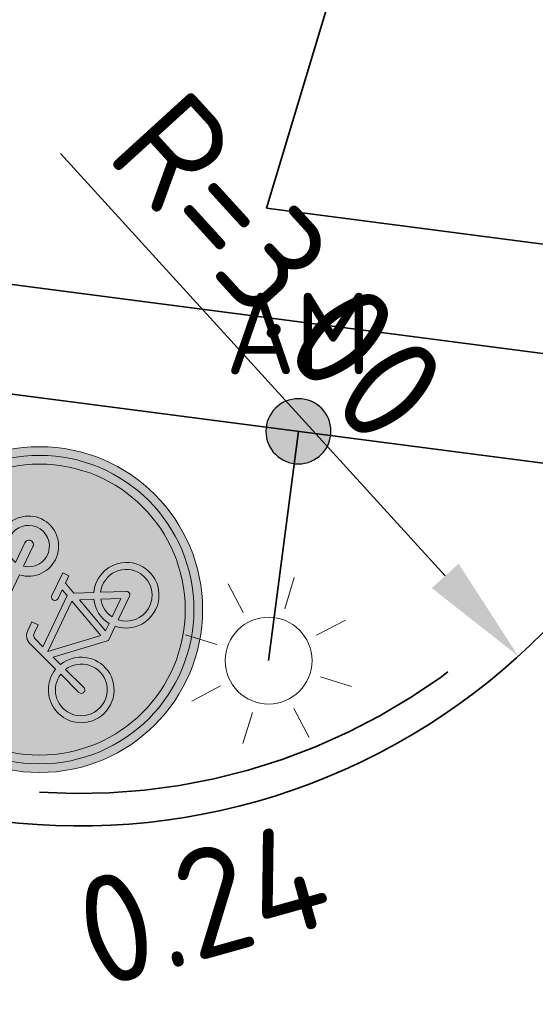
# Model space of a CAD drawing. Header units: metres. Extents: x 109063 to 109671, y 521086 to 521391.
# Tile 59 of 85: x 109315.54 to 109317.92, y 521256.46 to 521261. Entities that reach past the tile are written whole.
import ezdxf
from ezdxf.enums import TextEntityAlignment as Align
from ezdxf.lldxf.tags import DXFTag

# ---------------------------------------------------------------- set-up
doc = ezdxf.new("R2010")
doc.units = ezdxf.units.M
doc.header["$PDMODE"] = 2
doc.linetypes.add('VH-TROTTOIRBAND-SO', pattern=[15, 5, -2, 2, -2, 2, -2])
for name, color, linetype, lineweight in [('N-WE-GR-BEPLANTING_NATUUR_BOS-A-200', 92, 'Continuous', 18), ('N-WE-KL-ET_LS_OV_LICHTMAST-S', 190, 'Continuous', 25), ('N-WE-OV-HULPSTUK_MOF-S-200', 190, 'Continuous', 25), ('N-WE-OV-KABEL_GROEP2-G', 20, 'OV-KABEL-SO', 35), ('N-WE-OV-KABEL_GROEP3-G', 130, 'OV-KABEL-SO', 35), ('N-WE-OV-KABEL_GROEP4-G', 210, 'OV-KABEL-SO', 35), ('N-WE-VH-KANTOPSLUITING_TROTTOIRBAND_130X150-G', 210, 'VH-TROTTOIRBAND-SO', 35), ('N-WE-VH-KANTVERHARDING_WEG-G', 4, 'Continuous', 35), ('N-WE-VW-VERKEERSTEKEN-S-200', 7, 'Continuous', 25), ('X-XX-AL-M', 7, 'Continuous', 18), ('X-XX-AL-T25', 7, 'Continuous', 25)]:
    doc.layers.add(name, color=color, linetype=linetype, lineweight=lineweight)
doc.layers.add('N-WE-OV-KABEL_AANSLUITKABEL-G', color=3, linetype='OV-KABEL-SO', lineweight=35, true_color=0x00ff00)
doc.layers.get('0').freeze()
doc.styles.add('NLCS-ISO', font='NLCS-ISO.ttf')
doc.styles.add('NLCS-ISO-M200-T25', font='NLCS-ISO.ttf', dxfattribs={"height": 0.5})
doc.styles.get("Standard").update_dxf_attribs({"font": 'isocpeur.ttf'})
tags = doc.linetypes.add('OV-KABEL-SO', pattern='A,4,-1,[103,NLCS.SHX,S=0.75,R=0,X=0,Y=0],-1,4,-1.5,["0V",Standard,S=1,R=0,X=0,Y=-0.5],-3', length=14.5).pattern_tags.tags
tags[18] = DXFTag(74, 10)
doc.dimstyles.new('NLCS-M200-T25-PIJL_L2_H2', dxfattribs={"dimscale": 0.2, "dimtxt": 2.5, "dimasz": 2.5, "dimexe": 2, "dimexo": 2, "dimgap": 0.7, "dimtad": 1, "dimzin": 0, "dimdsep": 46, "dimtxsty": 'NLCS-ISO-M200-T25', "dimcen": 0, "dimdle": 2, "dimclrd": 256, "dimclre": 256, "dimclrt": 256, "dimazin": 0, "dimtfac": 1, "dimtdec": 3, "dimtofl": 0, "dimtmove": 0, "dimatfit": 3, "dimfxl": 2, "dimfxlon": 1, "dimtfillclr": 256, "dimtolj": 1, "dimtzin": 0, "dimlwd": -1, "dimlwe": -1, "dimarcsym": 0})

# ---------------------------------------------------------------- blocks, each defined once
blk = doc.blocks.new('SKL-ET_OV_LICHTMAST-SO')
at = {"color": 0, "linetype": 'ByBlock', "lineweight": 18}
for points in [[(0, 2), (0, 1.25)], [(-1.41421356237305, 1.414213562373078), (-0.8838834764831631, 0.8838834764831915)], [(0.88388347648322, 0.8838834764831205), (1.414213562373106, 1.414213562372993)], [(-1.25, 0), (-2, 0)], [(2, 0), (1.25, 0)], [(-1.414213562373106, -1.414213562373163), (-0.8838834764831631, -0.88388347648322)], [(0.8838834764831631, -0.8838834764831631), (1.414213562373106, -1.414213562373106)], [(0, -1.25), (0, -2)]]:
    blk.add_lwpolyline(points, dxfattribs=at)
blk.add_circle((0, 0), 1, dxfattribs=at)
blk = doc.blocks.new('*D235')
at = {"layer": 'Defpoints', "color": 0, "transparency": 16777216}
for p in [(109315.8177633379, 521260.2858027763), (109317.8377522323, 521258.06777553)]:
    blk.add_point(p, dxfattribs=at)
at = {"layer": 'X-XX-AL-M', "transparency": 16777216}
blk.add_line((109315.7302304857, 521260.3819172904), (109317.5010874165, 521258.4374467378), dxfattribs=at)
blk.add_solid([(109317.5626992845, 521258.4935575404), (109317.4394755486, 521258.3813359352), (109317.8377522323, 521258.06777553)], dxfattribs=at)
at = {"layer": 'X-XX-AL-M', "transparency": 16777216, "insert": (109316.7356700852, 521259.8571161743), "char_height": 0.5, "attachment_point": 5, "rotation": 312.32457045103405, "style": 'NLCS-ISO-M200-T25'}
blk.add_mtext('\\A1;R=3.00', dxfattribs=at)
blk = doc.blocks.new('N-SVW-VERKEERSTEKEN_BORD_G12A-SO')
at = {"true_color": 0x007dc8}
h = blk.add_hatch(color=152, dxfattribs=at)
h.dxf.hatch_style = 1
h.paths.add_polyline_path([(3.356918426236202, 1.154815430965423), (3.546040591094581, 1.219875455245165, 0.5778775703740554), (-2.833352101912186, 2.456545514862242), (-2.682239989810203, 2.325529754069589, -0.5778775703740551)])
at = {"true_color": 0xffffff}
h = blk.add_hatch(color=7, dxfattribs=at)
h.dxf.hatch_style = 1
h.paths.add_polyline_path([(-2.682239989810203, 2.325529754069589), (-2.531127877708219, 2.194513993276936, -0.5778775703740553), (3.167796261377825, 1.089755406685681), (3.356918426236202, 1.154815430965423, 0.5778775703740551)])
at = {"true_color": 0x007dc8}
h = blk.add_hatch(color=152, dxfattribs=at)
h.dxf.hatch_style = 1
h.paths.add_polyline_path([(-3.35, 0, 1), (3.35, 0, 1)])
h.paths.add_polyline_path([(-0.05489022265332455, 1.663209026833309), (-0.2368011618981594, 1.958814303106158, 0.2553060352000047), (-0.3137206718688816, 2.000828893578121), (-0.7132546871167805, 2.000828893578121), (-0.6119572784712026, 2.237174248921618, -0.3183027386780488), (-0.4769093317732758, 2.332838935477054), (-0.2574392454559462, 2.332838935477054), (-0.2574392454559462, 2.546676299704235), (-0.5331907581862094, 2.546676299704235, 0.3213273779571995), (-0.7639033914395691, 2.411628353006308), (-1.157804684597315, 1.528161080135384), (-1.287219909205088, 1.550646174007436), (-1.287219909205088, 1.719490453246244, 0.1068023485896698), (-1.664245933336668, 1.651943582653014), (-1.591112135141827, 1.494364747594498, 0.6710616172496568), (-1.655304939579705, 0.2490095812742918, 0.9483494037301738), (-0.9608425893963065, 1.449348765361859), (-0.8201619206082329, 1.775726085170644), (-0.2524832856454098, 0.8483395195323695, 0.2610761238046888), (-0.09990620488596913, 0.7628435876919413), (0.5247306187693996, 0.7628435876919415, 0.9315490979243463), (1.903419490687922, 0.8585082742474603, 0.9228273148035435), (0.5303633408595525, 0.9710711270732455), (0.00124606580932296, 0.9710710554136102, -0.2552017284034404), (-0.12239129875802, 1.038572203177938), (-0.2236887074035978, 1.196151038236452), (-0.04952293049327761, 1.572598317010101, 0.2513456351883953)], flags=16)
h.paths.add_polyline_path([(-1.234402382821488, 1.333895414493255), (-1.443895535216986, 0.8789584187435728, 1), (-1.254757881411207, 0.7918627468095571), (-1.045264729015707, 1.246799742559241, -0.8633696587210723), (-1.520287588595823, 0.4252713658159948, -0.929508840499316)], flags=0)
h.paths.add_polyline_path([(0.5190978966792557, 2.000828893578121), (1.717722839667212, 2.000828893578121), (1.717722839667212, 1.719490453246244), (1.16621981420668, 1.719490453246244, 0.1366086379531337), (0.7054305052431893, 1.559138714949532, -0.4856487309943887), (0.5866447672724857, 1.584396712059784), (0.4433471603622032, 1.890461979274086, -0.5265277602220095)], flags=16)
h.paths.add_polyline_path([(-0.5556418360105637, 0.04230770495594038), (-0.3305959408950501, 0.04254207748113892), (-0.3305959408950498, -0.1149909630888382), (-0.5275580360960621, -0.1149909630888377, 0.3458606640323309), (-0.6513101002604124, -0.1901433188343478), (-0.7413954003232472, -0.4301486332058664), (0.564113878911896, -0.4301486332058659), (0.6372934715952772, -0.2725697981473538), (0.4122135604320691, -0.2725697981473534, -1), (0.4122135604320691, -0.1149909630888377), (0.9917886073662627, -0.1149909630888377), (0.9917886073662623, -0.2725697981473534), (0.8060919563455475, -0.2725697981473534), (0.6823094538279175, -0.5482984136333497), (0.8904911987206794, -0.9534422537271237, -0.3180092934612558), (1.737378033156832, -1.177270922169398, -0.4761740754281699), (1.514794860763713, -2.321085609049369, -0.5293484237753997), (0.4009481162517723, -1.735657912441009), (0.04077446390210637, -1.735657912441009), (-0.8539353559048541, -0.7452605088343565), (-0.9327247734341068, -0.975973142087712, -0.427470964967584), (-0.5950982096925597, -2.017348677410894, -0.4733002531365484), (-1.738981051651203, -2.240034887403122, -0.7942654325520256), (-1.079015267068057, -0.9196917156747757), (-0.8089193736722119, -0.148787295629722, -0.3343475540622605)], flags=16)
h.paths.add_polyline_path([(1.689078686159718, 0.8832194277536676, -0.929508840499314), (0.7441778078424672, 0.7628435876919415), (1.245032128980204, 0.7628435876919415, 1), (1.245032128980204, 0.9710711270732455), (0.7441778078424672, 0.9710711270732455, -0.8633696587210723)], flags=0)
h.paths.add_polyline_path([(-0.7864113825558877, -0.5820489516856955), (0.4909800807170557, -0.5820489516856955), (0.06330535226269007, -1.527430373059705)], flags=0)
h.paths.add_polyline_path([(-1.135296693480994, -1.07727055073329), (-1.332258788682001, -1.634360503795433, 1.053204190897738), (-1.180312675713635, -1.679376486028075), (-0.988983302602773, -1.12791925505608, -0.5422541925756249), (-0.8795759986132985, -2.11751120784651, -0.6326380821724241), (-1.855575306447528, -1.6568455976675, -0.4799026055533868)], flags=0)
h.paths.add_polyline_path([(0.5979102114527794, -0.7283623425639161), (0.7498105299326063, -1.020989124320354, 0.2341669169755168), (0.4009481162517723, -1.578079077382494), (0.2096187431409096, -1.578079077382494)], flags=0)
h.paths.add_polyline_path([(0.8229901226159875, -1.167302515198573), (1.036804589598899, -1.578079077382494), (0.564113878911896, -1.578079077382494, -0.2160576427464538)], flags=0)
h.paths.add_polyline_path([(0.9636707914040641, -1.094122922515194, -0.5642606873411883), (1.744430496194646, -1.74783627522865, -0.3964878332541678), (1.099204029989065, -2.250804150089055, -0.3501344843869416), (0.564113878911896, -1.735657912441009), (1.166219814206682, -1.735657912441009, 0.5661508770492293), (1.233766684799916, -1.623095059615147)], flags=0)
at = {"true_color": 0xffffff}
h = blk.add_hatch(color=7, dxfattribs=at)
h.dxf.hatch_style = 1
h.paths.add_polyline_path([(-0.05489022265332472, 1.663209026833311), (-0.2368011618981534, 1.958814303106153, 0.2553060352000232), (-0.3137206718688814, 2.000828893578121), (-0.713254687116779, 2.00082889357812), (-0.6119572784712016, 2.237174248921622, -0.3183027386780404), (-0.4769093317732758, 2.332838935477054), (-0.257439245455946, 2.332838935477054), (-0.257439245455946, 2.546676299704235), (-0.5331907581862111, 2.546676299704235, 0.3213273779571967), (-0.7639033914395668, 2.411628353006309), (-1.157804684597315, 1.528161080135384), (-1.287219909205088, 1.550646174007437), (-1.287219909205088, 1.719490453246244, 0.1068023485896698), (-1.664245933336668, 1.651943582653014), (-1.591112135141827, 1.494364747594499, 0.671061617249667), (-1.65530493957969, 0.2490095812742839, 0.9483494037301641), (-0.9608425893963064, 1.449348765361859), (-0.8201619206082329, 1.775726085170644), (-0.2518065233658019, 0.8472428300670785, 0.2591533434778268), (-0.09990620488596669, 0.7628435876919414), (0.5247306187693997, 0.7628435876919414, 0.9315490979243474), (1.903419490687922, 0.8585082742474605, 0.9228273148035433), (0.5303633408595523, 0.9710711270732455), (0.001391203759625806, 0.9710711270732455, -0.2554646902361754), (-0.1223912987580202, 1.038572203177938), (-0.2236887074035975, 1.196151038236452), (-0.04925750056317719, 1.573177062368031, 0.2495832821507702)])
h.paths.add_polyline_path([(-1.520287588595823, 0.425271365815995, -0.9295088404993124), (-1.234402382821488, 1.333895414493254), (-1.443895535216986, 0.8789584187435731, 1), (-1.254757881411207, 0.7918627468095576), (-1.045264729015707, 1.246799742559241, -0.8633696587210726)], flags=16)
h.paths.add_polyline_path([(1.689078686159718, 0.8832194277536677, -0.9295088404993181), (0.744177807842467, 0.7628435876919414), (1.245032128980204, 0.7628435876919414, 1), (1.245032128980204, 0.9710711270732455), (0.744177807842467, 0.9710711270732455, -0.8633696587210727)], flags=16)
at = {"true_color": 0x007dc8}
h = blk.add_hatch(color=152, dxfattribs=at)
h.dxf.hatch_style = 1
h.paths.add_polyline_path([(-2.682239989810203, 2.325529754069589), (-2.833352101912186, 2.456545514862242, 0.1804943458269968), (-3.75, 0, 0.4142135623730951), (0, -3.75), (0, -3.55, -0.4142135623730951), (-3.55, 0, -0.1804943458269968)])
at = {"true_color": 0xffffff}
h = blk.add_hatch(color=7, dxfattribs=at)
h.dxf.hatch_style = 1
h.paths.add_polyline_path([(-3.35, 0, -0.1804943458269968), (-2.531127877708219, 2.194513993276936), (-2.682239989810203, 2.325529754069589, 0.1804943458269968), (-3.55, 0, 0.4142135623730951), (0, -3.55), (0, -3.35, -0.4142135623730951)])
h = blk.add_hatch(color=7, dxfattribs=at)
h.dxf.hatch_style = 1
h.paths.add_polyline_path([(1.166219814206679, 1.719490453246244), (1.717722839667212, 1.719490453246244), (1.717722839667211, 2.000828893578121), (0.5190978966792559, 2.000828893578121, 0.5721557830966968), (0.4481691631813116, 1.880162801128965), (0.5866447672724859, 1.584396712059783, 0.4363209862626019), (0.6951614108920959, 1.551910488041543, -0.1401265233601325)])
at = {"true_color": 0x007dc8}
h = blk.add_hatch(color=152, dxfattribs=at)
h.dxf.hatch_style = 1
h.paths.add_polyline_path([(-1.045264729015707, 1.246799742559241), (-1.254757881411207, 0.7918627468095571, -1), (-1.443895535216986, 0.8789584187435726), (-1.234402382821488, 1.333895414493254, 0.9295088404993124), (-1.520287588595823, 0.425271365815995, 0.8633696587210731)])
h = blk.add_hatch(color=152, dxfattribs=at)
h.dxf.hatch_style = 1
h.paths.add_polyline_path([(3.75, 0, 0.08302223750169), (3.546040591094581, 1.219875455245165), (3.356918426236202, 1.154815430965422, -0.08302223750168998), (3.55, 0, -0.4142135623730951), (0, -3.55), (0, -3.75, 0.4142135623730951)])
at = {"true_color": 0xffffff}
h = blk.add_hatch(color=7, dxfattribs=at)
h.dxf.hatch_style = 1
h.paths.add_polyline_path([(3.356918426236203, 1.154815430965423), (3.167796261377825, 1.08975540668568, -0.08302223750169), (3.35, 0, -0.4142135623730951), (0, -3.35), (0, -3.55, 0.4142135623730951), (3.55, 0, 0.08302223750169)])
at = {"true_color": 0x007dc8}
h = blk.add_hatch(color=152, dxfattribs=at)
h.dxf.hatch_style = 1
h.paths.add_polyline_path([(0.744177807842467, 0.9710711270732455), (1.245032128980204, 0.9710711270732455, -1), (1.245032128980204, 0.7628435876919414), (0.744177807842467, 0.7628435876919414, 0.9295088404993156), (1.689078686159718, 0.8832194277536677, 0.8633696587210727)])
at = {"true_color": 0xffffff}
h = blk.add_hatch(color=7, dxfattribs=at)
h.dxf.hatch_style = 1
h.paths.add_polyline_path([(0.6823094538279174, -0.5482984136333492), (0.8060919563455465, -0.2725697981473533), (0.9917886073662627, -0.2725697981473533), (0.9917886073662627, -0.1149909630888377), (0.412213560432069, -0.1149909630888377, 1), (0.412213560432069, -0.2725697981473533), (0.6372934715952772, -0.2725697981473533), (0.5641138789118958, -0.4301486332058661), (-0.7413954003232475, -0.4301486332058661), (-0.6513101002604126, -0.190143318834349, -0.3458606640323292), (-0.5275580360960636, -0.1149909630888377), (-0.3305959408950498, -0.1149909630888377), (-0.3305959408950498, 0.04254207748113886), (-0.5556418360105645, 0.04230770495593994, 0.3343475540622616), (-0.8089193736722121, -0.1487872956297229), (-1.079015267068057, -0.9196917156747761, 0.7942654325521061), (-1.738981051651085, -2.240034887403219, 0.4733002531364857), (-0.5950982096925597, -2.017348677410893, 0.427470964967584), (-0.932724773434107, -0.9759731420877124), (-0.853935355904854, -0.7452605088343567), (0.04077446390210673, -1.735657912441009), (0.4009481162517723, -1.735657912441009, 0.5293484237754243), (1.514794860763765, -2.321085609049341, 0.4761740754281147), (1.73737803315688, -1.177270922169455, 0.3180092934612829), (0.8904911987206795, -0.9534422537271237)])
h.paths.add_polyline_path([(-0.7864113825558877, -0.5820489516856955), (0.4909800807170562, -0.5820489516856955), (0.06330535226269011, -1.527430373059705)], flags=16)
h.paths.add_polyline_path([(-0.9889833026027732, -1.127919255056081, -0.5422541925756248), (-0.8795759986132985, -2.117511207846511, -0.6326380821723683), (-1.855575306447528, -1.656845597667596, -0.479902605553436), (-1.135296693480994, -1.07727055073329), (-1.332258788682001, -1.634360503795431, 1.053204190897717), (-1.180312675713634, -1.679376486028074)], flags=16)
h.paths.add_polyline_path([(0.5979102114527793, -0.7283623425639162), (0.7498105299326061, -1.020989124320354, 0.2341669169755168), (0.4009481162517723, -1.578079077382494), (0.2096187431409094, -1.578079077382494)], flags=16)
h.paths.add_polyline_path([(0.822990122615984, -1.167302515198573), (1.036804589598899, -1.578079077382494), (0.5641138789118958, -1.578079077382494, -0.2160576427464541)], flags=16)
h.paths.add_polyline_path([(0.5641138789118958, -1.735657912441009), (1.166219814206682, -1.735657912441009, 0.566150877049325), (1.233766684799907, -1.623095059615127), (0.9636707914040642, -1.094122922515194, -0.5642606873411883), (1.744430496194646, -1.74783627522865, -0.3964878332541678), (1.099204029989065, -2.250804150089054, -0.3501344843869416)], flags=16)
at = {"true_color": 0x007dc8}
h = blk.add_hatch(color=152, dxfattribs=at)
h.dxf.hatch_style = 1
h.paths.add_polyline_path([(-0.7864113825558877, -0.5820489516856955), (0.06330535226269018, -1.527430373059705), (0.490980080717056, -0.5820489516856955)])
h = blk.add_hatch(color=152, dxfattribs=at)
h.dxf.hatch_style = 1
h.paths.add_polyline_path([(0.2096187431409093, -1.578079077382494), (0.4009481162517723, -1.578079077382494, -0.2341669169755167), (0.7498105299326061, -1.020989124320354), (0.5979102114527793, -0.7283623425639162)])
h = blk.add_hatch(color=152, dxfattribs=at)
h.dxf.hatch_style = 1
h.paths.add_polyline_path([(-1.332258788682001, -1.634360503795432), (-1.135296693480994, -1.07727055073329, 0.479902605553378), (-1.855575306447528, -1.656845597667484, 0.6326380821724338), (-0.8795759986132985, -2.117511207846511, 0.5422541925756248), (-0.9889833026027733, -1.12791925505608), (-1.180312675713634, -1.679376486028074, -1.053204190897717)])
h = blk.add_hatch(color=152, dxfattribs=at)
h.dxf.hatch_style = 1
h.paths.add_polyline_path([(1.744430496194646, -1.74783627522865, 0.5642606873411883), (0.9636707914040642, -1.094122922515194), (1.233766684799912, -1.623095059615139, -0.5661508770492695), (1.166219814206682, -1.735657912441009), (0.5641138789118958, -1.735657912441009, 0.3501344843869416), (1.099204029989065, -2.250804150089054, 0.3964878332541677)])
h = blk.add_hatch(color=152, dxfattribs=at)
h.dxf.hatch_style = 1
h.paths.add_polyline_path([(1.036804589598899, -1.578079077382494), (0.8229901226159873, -1.167302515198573, 0.2160576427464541), (0.5641138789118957, -1.578079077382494)])
at = {"color": 7, "lineweight": 0, "true_color": 0xffffff}
for points in [[(0.5303633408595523, 0.9710711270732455, -0.9228273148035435), (1.903419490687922, 0.8585082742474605, -0.931549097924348), (0.5247306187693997, 0.7628435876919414), (-0.09990620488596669, 0.7628435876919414, -0.2591533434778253), (-0.2518065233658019, 0.8472428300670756), (-0.8201619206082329, 1.775726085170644), (-0.9608425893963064, 1.449348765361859, -0.9483494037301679), (-1.655304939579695, 0.2490095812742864, -0.6710616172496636), (-1.591112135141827, 1.494364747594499), (-1.664245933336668, 1.651943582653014, -0.1068023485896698), (-1.287219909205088, 1.719490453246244), (-1.287219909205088, 1.550646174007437), (-1.157804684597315, 1.528161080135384), (-0.7639033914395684, 2.411628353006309, -0.3213273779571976), (-0.5331907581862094, 2.546676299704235), (-0.257439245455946, 2.546676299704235), (-0.257439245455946, 2.332838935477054), (-0.4769093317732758, 2.332838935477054, 0.3183027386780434), (-0.6119572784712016, 2.237174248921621), (-0.7132546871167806, 2.000828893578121), (-0.3137206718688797, 2.000828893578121, -0.2655979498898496), (-0.2349541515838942, 1.955812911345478), (-0.05489022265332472, 1.663209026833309, -0.2495832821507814), (-0.04925750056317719, 1.573177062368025), (-0.2236887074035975, 1.196151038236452), (-0.1223912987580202, 1.038572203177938, 0.2554646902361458), (0.001391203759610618, 0.9710711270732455)], [(1.717722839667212, 2.000828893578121), (0.5190978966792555, 2.000828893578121, 0.5265277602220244), (0.4433471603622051, 1.890461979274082), (0.5866447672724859, 1.584396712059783, 0.4856487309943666), (0.7054305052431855, 1.559138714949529, -0.1366086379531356), (1.166219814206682, 1.719490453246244), (1.717722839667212, 1.719490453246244)], [(-1.045264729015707, 1.246799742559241, -0.8633696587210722), (-1.520287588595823, 0.425271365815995, -0.9295088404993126), (-1.234402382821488, 1.333895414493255), (-1.443895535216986, 0.8789584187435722, 0.9999999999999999), (-1.254757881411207, 0.7918627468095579)], [(0.744177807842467, 0.9710711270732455, -0.8633696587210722), (1.689078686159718, 0.8832194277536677, -0.9295088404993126), (0.744177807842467, 0.7628435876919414), (1.245032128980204, 0.7628435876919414, 0.9999999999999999), (1.245032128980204, 0.9710711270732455)], [(0.6823094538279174, -0.5482984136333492), (0.8060919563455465, -0.2725697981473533), (0.9917886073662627, -0.2725697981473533), (0.9917886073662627, -0.1149909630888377), (0.412213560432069, -0.1149909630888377, 0.9999999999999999), (0.412213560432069, -0.2725697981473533), (0.6372934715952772, -0.2725697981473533), (0.5641138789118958, -0.4301486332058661), (-0.7413954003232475, -0.4301486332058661), (-0.6513101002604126, -0.1901433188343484, -0.3458606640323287), (-0.5275580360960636, -0.1149909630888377), (-0.3305959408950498, -0.1149909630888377), (-0.3305959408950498, 0.04254207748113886), (-0.5556418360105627, 0.04230770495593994, 0.3343475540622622), (-0.8089193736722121, -0.1487872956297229), (-1.079015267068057, -0.9196917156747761, 0.7942654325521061), (-1.738981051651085, -2.240034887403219, 0.4733002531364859), (-0.5950982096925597, -2.017348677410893, 0.4274709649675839), (-0.932724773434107, -0.9759731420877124), (-0.853935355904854, -0.7452605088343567), (0.04077446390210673, -1.735657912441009), (0.4009481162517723, -1.735657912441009, 0.5293484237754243), (1.514794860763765, -2.321085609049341, 0.4761740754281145), (1.73737803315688, -1.177270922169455, 0.3180092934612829), (0.8904911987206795, -0.9534422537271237)], [(0.5979102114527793, -0.7283623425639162), (0.2096187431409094, -1.578079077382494), (0.4009481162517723, -1.578079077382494, -0.2341669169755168), (0.7498105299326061, -1.020989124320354)], [(-0.9889833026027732, -1.12791925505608, -0.5422541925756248), (-0.8795759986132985, -2.117511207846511, -0.6326380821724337), (-1.855575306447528, -1.656845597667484, -0.479902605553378), (-1.135296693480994, -1.07727055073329), (-1.332258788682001, -1.634360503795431, 1.053204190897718), (-1.180312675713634, -1.679376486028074)], [(0.9636707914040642, -1.094122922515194, -0.5642606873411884), (1.744430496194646, -1.74783627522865, -0.3964878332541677), (1.099204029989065, -2.250804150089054, -0.3501344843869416), (0.5641138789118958, -1.735657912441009), (1.166219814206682, -1.735657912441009, 0.5661508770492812), (1.233766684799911, -1.623095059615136)], [(1.036804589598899, -1.578079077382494), (0.8229901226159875, -1.167302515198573, 0.2160576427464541), (0.5641138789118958, -1.578079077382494)]]:
    blk.add_lwpolyline(points, format="xyb", close=True, dxfattribs=at)
blk.add_lwpolyline([(0.4909800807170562, -0.5820489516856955), (-0.7864113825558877, -0.5820489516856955), (0.06330535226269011, -1.527430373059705)], close=True, dxfattribs=at)
at = {"color": 152, "lineweight": 0, "true_color": 0x007dc8}
blk.add_circle((0, 0), 3.75, dxfattribs=at)
at = {"color": 7, "lineweight": 0, "true_color": 0xffffff}
for radius in [3.55, 3.35]:
    blk.add_circle((0, 0), radius, dxfattribs=at)
blk = doc.blocks.new('SOV-HULP_MOF_AFTAKMOF-SO')
h = blk.add_hatch(color=256)
h.dxf.hatch_style = 1
edge = h.paths.add_edge_path()
edge.add_arc((0, 6.123233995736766e-17), 1, 180, 360)
edge.add_arc((0, 6.123233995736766e-17), 1, 0, 180)
at = {"flags": 128}
blk.add_lwpolyline([(-1, 1.224646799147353e-16, 1), (1, 0, 1)], format="xyb", close=True, dxfattribs=at)
at = {"style": 'NLCS-ISO'}
blk.add_attdef('AM', text='', height=2.5, dxfattribs=at).set_placement((1.416374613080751e-16, 3), align=Align.MIDDLE)
at = {"style": 'NLCS-ISO', "flags": 1}
for tag, p in [('OMSCHRIJVING_LEGENDA', (0, -8.430527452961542)), ('LOCATIE', (0, -12.21503754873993)), ('MASTNUMMER', (0, -15.99954764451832)), ('VAN', (0, -19.7840577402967)), ('NAAR', (0, -23.56856783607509)), ('AFTAKKING', (0, -27.35307793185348)), ('VOEDINGSPUNT', (0, -31.13758802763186)), ('GROEPSNUMMER', (0, -34.92209812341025)), ('POSITIE_X', (0, -38.70660821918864)), ('POSITIE_Y', (0, -42.49111831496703)), ('OVERIGE_OPMERKING(EN)_2', (0, -50.06013850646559))]:
    blk.add_attdef(tag, p, '', height=1.8, dxfattribs=at)
at = {"style": 'NLCS-ISO'}
blk.add_attdef('OVERIGE_OPMERKING(EN)_1', (0, -46.2756284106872), '', height=1.8, dxfattribs=at)

msp = doc.modelspace()

# ---------------------------------------------------------------- hatches: boundary and pattern name
at = {"layer": 'N-WE-GR-BEPLANTING_NATUUR_BOS-A-200'}
h = msp.add_hatch(dxfattribs=at)
h.set_pattern_fill('AGR-BOS-SO', color=256, scale=0.2, pattern_type=2)
h.set_pattern_definition([(0, (109286.0104414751, 521173.618035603), (0.57735, 1), [0.23094, -0.9237600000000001]), (240, (109286.1259114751, 521173.818035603), (0.5773504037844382, -0.9999997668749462), [0.23094, -0.9237600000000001]), (300.0000000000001, (109286.1259114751, 521173.818035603), (1.154700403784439, 2.331250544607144e-07), [0.23094, -0.9237600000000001]), (270, (109286.1259114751, 521173.618035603), (0.5773499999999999, -1), [0.1, -1.9])])
edge = h.paths.add_edge_path()
edge.add_arc((109290.2131133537, 521219.8802210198), 42.55080907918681, 51.35353556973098, 61.75798262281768, ccw=False)
edge.add_arc((109315.9435612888, 521252.0586410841), 1.349999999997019, -6.944977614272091, 51.353535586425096, ccw=False)
edge.add_line((109317.2836559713, 521251.8954043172), (109317.0699234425, 521250.1407639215))
edge.add_arc((109315.72982876, 521250.3040006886), 1.349999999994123, 222.9344472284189, 353.05502238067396, ccw=False)
edge.add_arc((109363.0320980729, 521294.3130080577), 65.95880289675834, 215.3782787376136, 222.9344472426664, ccw=False)
edge.add_arc((109309.9458083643, 521256.6168270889), 0.8499999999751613, 61.757982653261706, 215.3782786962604, ccw=False)

# ---------------------------------------------------------------- linework, layer by layer
at = {"layer": 'N-WE-OV-KABEL_AANSLUITKABEL-G', "flags": 128}
msp.add_lwpolyline([(109316.8251831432, 521259.1033571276), (109316.6879579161, 521258.0472679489)], dxfattribs=at)
at = {"layer": 'N-WE-OV-KABEL_GROEP2-G', "flags": 128}
msp.add_lwpolyline([(109330.2225386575, 521257.7324209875), (109330.0718593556, 521258.403382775), (109327.1910852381, 521257.7564412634), (109309.0982512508, 521260.1073727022), (109303.1154784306, 521254.6449823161), (109306.5244089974, 521250.3090042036), (109309.2567133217, 521246.1594548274), (109311.9330351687, 521240.4746713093), (109314.190054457, 521233.7966885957), (109315.4207510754, 521227.1809417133), (109316.5253986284, 521219.0041186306), (109318.1749168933, 521210.4444939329), (109320.024051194, 521203.1258162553), (109321.8525552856, 521197.0801988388), (109323.1638715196, 521193.1564857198), (109312.6909666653, 521188.684437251), (109332.8375314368, 521154.4316687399), (109333.9323375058, 521152.0613363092), (109358.1818402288, 521127.2085045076), (109367.3039655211, 521138.9523040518)], dxfattribs=at)
at = {"layer": 'N-WE-OV-KABEL_GROEP3-G', "flags": 128}
msp.add_lwpolyline([(109330.4528896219, 521257.7841513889), (109330.1923178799, 521258.942887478), (109327.1678141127, 521258.2636682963), (109308.9325203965, 521260.6331105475), (109302.7783485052, 521255.014229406), (109294.2036840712, 521262.8585178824), (109290.1440170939, 521265.7156762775), (109285.6644961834, 521267.6138018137), (109281.4633255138, 521268.4796679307), (109277.0250256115, 521268.557871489), (109268.4289671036, 521266.2950427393), (109258.7412737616, 521261.9771675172), (109255.8111394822, 521267.9190283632), (109233.1594822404, 521256.2840972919), (109139.4577423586, 521207.2678665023)], dxfattribs=at)
at = {"layer": 'N-WE-OV-KABEL_GROEP4-G', "flags": 128}
msp.add_lwpolyline([(109330.6747940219, 521257.8339849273), (109330.3047891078, 521259.4815845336), (109327.1444690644, 521258.7709049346), (109316.6779143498, 521260.1308993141), (109324.3526310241, 521285.6277900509), (109319.9255276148, 521286.9890733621), (109321.477075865, 521292.0349477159), (109322.4555638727, 521295.5345695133), (109323.1075237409, 521298.571685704), (109323.781252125, 521302.9392275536), (109324.1855427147, 521308.0472232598), (109324.1694751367, 521313.4803453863), (109323.8788589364, 521317.3395284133), (109323.8482367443, 521323.9261346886), (109320.8279711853, 521334.0178000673), (109318.30853549, 521339.8696799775), (109307.6911159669, 521333.6745872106), (109296.811294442, 521325.4969773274), (109290.9041572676, 521319.8334526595), (109287.6081934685, 521316.0297664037)], dxfattribs=at)
at = {"layer": 'N-WE-VH-KANTOPSLUITING_TROTTOIRBAND_130X150-G', "flags": 128}
for points in [[(109272.9239065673, 521306.585222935), (109272.2648200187, 521305.2210079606, 0.3370248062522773), (109275.8377969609, 521287.602340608), (109289.3253094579, 521275.7591156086, 0.00468248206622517), (109295.5501931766, 521270.3957372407, 0.05312290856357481), (109313.0637352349, 521258.5248011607), (109314.539061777, 521257.7387609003, 0.4916679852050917), (109318.6061983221, 521259.6966250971, -0.008575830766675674), (109319.1271636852, 521261.9688324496, -0.02992506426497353), (109322.7955936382, 521274.7300658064), (109326.7291630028, 521286.2611873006)], [(109318.2303571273, 521217.9510496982, -0.02099280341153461), (109316.960856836, 521227.110152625, 0.1908416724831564), (109300.2319442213, 521259.7942704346), (109295.3088790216, 521264.1171556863, 0.08202020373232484), (109288.4342366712, 521268.3976011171, 0.08202020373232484)]]:
    msp.add_lwpolyline(points, format="xyb", dxfattribs=at)
msp.add_lwpolyline([(109310.3480257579, 521257.365640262, -0.04542917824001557), (109316.7866540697, 521253.1130103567, -0.2600076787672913), (109317.2836559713, 521251.8954043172), (109317.0699234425, 521250.1407639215, -0.6378101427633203), (109314.7414485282, 521249.3844331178, -0.03298195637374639), (109309.252763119, 521256.1247007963, -0.7927344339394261)], format="xyb", close=True, dxfattribs=at)
at = {"layer": 'N-WE-VH-KANTVERHARDING_WEG-G', "flags": 128}
for points in [[(109272.7958048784, 521306.6648850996), (109272.1297566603, 521305.2862604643, 0.3370248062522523), (109275.7388242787, 521287.4896267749), (109289.2263367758, 521275.6464017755, 0.004682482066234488), (109295.453351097, 521270.2811876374, 0.05312290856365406), (109312.9932029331, 521258.3924184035), (109314.4701148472, 521257.6055334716, 0.4918587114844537), (109318.7529580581, 521259.6656157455, -0.008582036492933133), (109319.2731778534, 521261.9344420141, -0.02993072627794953), (109322.9372942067, 521274.6808557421), (109327.0174287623, 521286.6416279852)], [(109318.5783239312, 521216.8955214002, -0.02332023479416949), (109317.1101672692, 521227.1245190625, 0.1908416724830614), (109300.3309169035, 521259.9069842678), (109295.4078517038, 521264.2298695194, 0.1834396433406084), (109278.7845519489, 521270.4439037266, 0.002535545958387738), (109278.3518483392, 521270.4394964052, 0.09146385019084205), (109269.4579869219, 521268.6581259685, 0.0262127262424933), (109260.2303279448, 521264.3980618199)]]:
    msp.add_lwpolyline(points, format="xyb", dxfattribs=at)
msp.add_lwpolyline([(109310.4190052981, 521257.4977837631, -0.04542917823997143), (109316.8803310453, 521253.230162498, -0.2600076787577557), (109317.4325553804, 521251.8772668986), (109317.2188228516, 521250.122626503, -0.637810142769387), (109314.6316285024, 521249.2822589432, -0.03298195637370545), (109309.1304610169, 521256.0378549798, -0.7927344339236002)], format="xyb", close=True, dxfattribs=at)

# ---------------------------------------------------------------- block references
at = {"layer": 'N-WE-KL-ET_LS_OV_LICHTMAST-S', "xscale": 0.2, "yscale": 0.2, "zscale": 0.2, "rotation": 27.7805159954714}
msp.add_blockref('SKL-ET_OV_LICHTMAST-SO', (109316.6879579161, 521258.0472679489), dxfattribs=at)
at = {"layer": 'N-WE-OV-HULPSTUK_MOF-S-200', "xscale": 0.15, "yscale": 0.15, "zscale": 0.2}
msp.add_blockref('SOV-HULP_MOF_AFTAKMOF-SO', (109316.8251831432, 521259.1033571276), dxfattribs=at).add_auto_attribs({'AM': 'AM'})
at = {"layer": 'N-WE-VW-VERKEERSTEKEN-S-200', "xscale": 0.2, "yscale": 0.2, "zscale": 0.2, "rotation": 64.58014171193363}
msp.add_blockref('N-SVW-VERKEERSTEKEN_BORD_G12A-SO', (109315.63386013, 521258.2820459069), dxfattribs=at)

# ---------------------------------------------------------------- texts
at = {"layer": 'X-XX-AL-T25', "insert": (109315.761703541, 521257.0139770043), "char_height": 0.4999999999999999, "attachment_point": 1, "rotation": 15.643287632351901, "style": 'NLCS-ISO-M200-T25'}
msp.add_mtext_dynamic_manual_height_columns('0.24', width=1.419805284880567, gutter_width=2.5, heights=[0], dxfattribs=at)

# ---------------------------------------------------------------- dimensions: what is measured, and where the dimension line sits
at = {"layer": 'X-XX-AL-M'}
dim = msp.add_radius_dim(center=(109315.8177633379, 521260.2858027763), mpoint=(109317.8377522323, 521258.06777553), dimstyle='NLCS-M200-T25-PIJL_L2_H2', override={"dimpost": 'R=<>'}, dxfattribs=at)
dim.commit()
dim.dimension.update_dxf_attribs({"geometry": '*D235', "text_midpoint": (109316.4473265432, 521259.594517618), "dimtype": 164})

doc.saveas('drawing.dxf')
